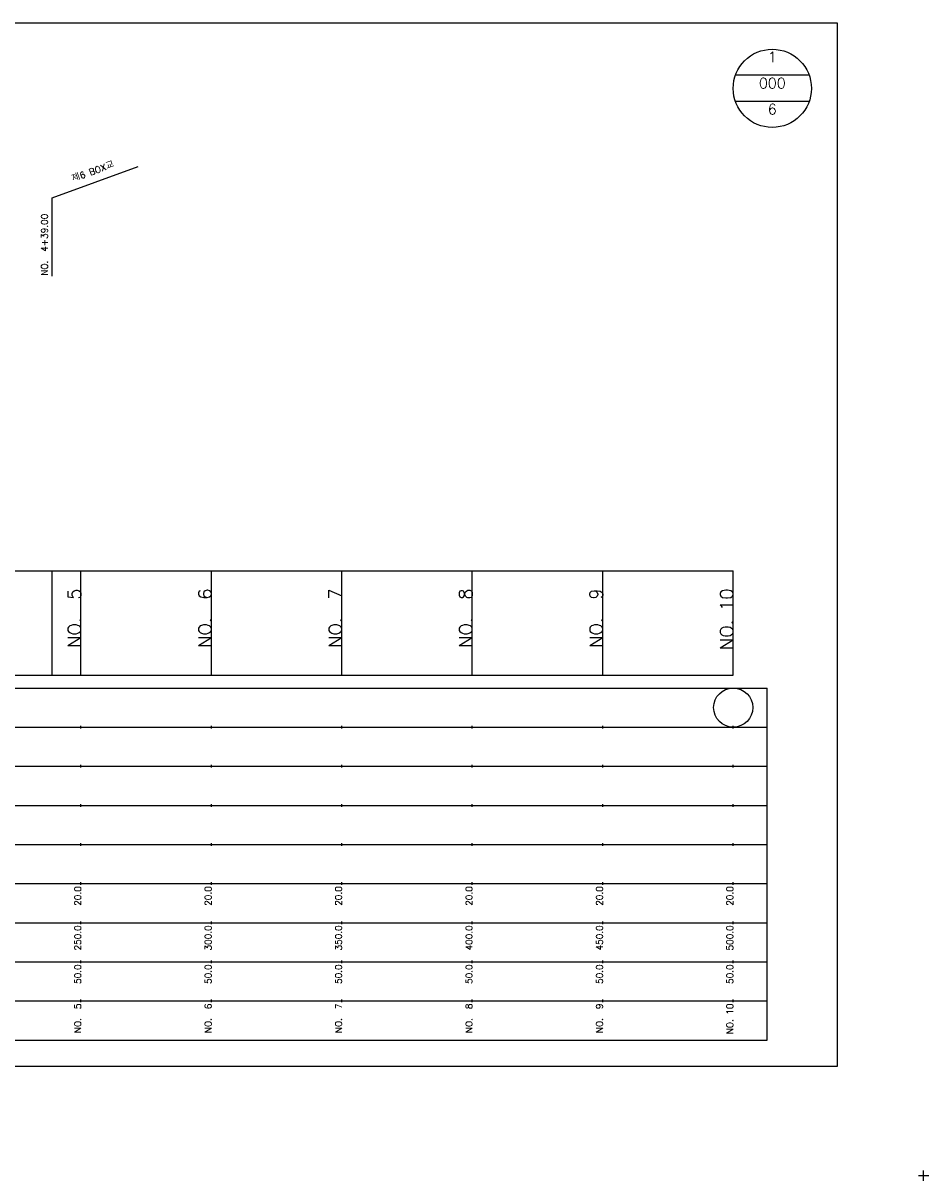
# Model space of a CAD drawing. Extents: x -2 to 685, y -2 to 925.
# Tile 2 of 4: x 338 to 685, y -2 to 442. Entities that reach past the tile are written whole.
import ezdxf
from ezdxf.enums import TextEntityAlignment as Align

# ---------------------------------------------------------------- set-up
doc = ezdxf.new("R2010")
doc.units = 0
doc.header["$LTSCALE"] = 5
for name, color, linetype in [('BOX', 5, 'CONTINUOUS'), ('DT1', 3, 'CONTINUOUS'), ('DT2', 6, 'CONTINUOUS'), ('LT1', 4, 'CONTINUOUS'), ('ST1', 7, 'CONTINUOUS')]:
    doc.layers.add(name, color=color, linetype=linetype)
doc.styles.add('GHS', font='ROMANS.shx', dxfattribs={"bigfont": 'GHS.shx'})

msp = doc.modelspace()

# ---------------------------------------------------------------- linework, layer by layer
at = {"layer": 'BOX'}
msp.add_lwpolyline([(50, 42), (650, 42), (650, 442), (50, 442), (50, 42)], dxfattribs=at)
at = {"layer": 'LT1', "linetype": 'CONTINUOUS'}
for p, q in [((349, 375), (381.89, 386.97)), ((349, 345), (349, 375))]:
    msp.add_line(p, q, dxfattribs=at)
at = {"layer": 'LT1'}
for p, q in [((349, 192), (349, 232)), ((360, 192), (360, 232)), ((410, 192), (410, 232)), ((460, 192), (460, 232)), ((510, 192), (510, 232)), ((560, 192), (560, 232)), ((610, 192), (610, 232)), ((360, 225.69), (360, 226.69)), ((410, 225.69), (410, 226.69)), ((460, 225.69), (460, 226.69)), ((510, 225.69), (510, 226.69)), ((560, 225.69), (560, 226.69)), ((610, 225.69), (610, 226.69)), ((110, 192), (610, 192)), ((360, 171.5), (360, 172.5)), ((410, 171.5), (410, 172.5)), ((460, 171.5), (460, 172.5)), ((510, 171.5), (510, 172.5)), ((560, 171.5), (560, 172.5)), ((610, 171.5), (610, 172.5)), ((360, 156.5), (360, 157.5)), ((410, 156.5), (410, 157.5)), ((460, 156.5), (460, 157.5)), ((510, 156.5), (510, 157.5)), ((560, 156.5), (560, 157.5)), ((610, 156.5), (610, 157.5)), ((360, 141.5), (360, 142.5)), ((410, 141.5), (410, 142.5)), ((460, 141.5), (460, 142.5)), ((510, 141.5), (510, 142.5)), ((560, 141.5), (560, 142.5)), ((610, 141.5), (610, 142.5)), ((360, 126.5), (360, 127.5)), ((410, 126.5), (410, 127.5)), ((460, 126.5), (460, 127.5)), ((510, 126.5), (510, 127.5)), ((560, 126.5), (560, 127.5)), ((610, 126.5), (610, 127.5)), ((360, 111.5), (360, 112.5)), ((410, 111.5), (410, 112.5)), ((460, 111.5), (460, 112.5)), ((510, 111.5), (510, 112.5)), ((560, 111.5), (560, 112.5)), ((610, 111.5), (610, 112.5)), ((360, 96.5), (360, 97.5)), ((410, 96.5), (410, 97.5)), ((460, 96.5), (460, 97.5)), ((510, 96.5), (510, 97.5)), ((560, 96.5), (560, 97.5)), ((610, 96.5), (610, 97.5)), ((360, 81.5), (360, 82.5)), ((410, 81.5), (410, 82.5)), ((460, 81.5), (460, 82.5)), ((510, 81.5), (510, 82.5)), ((560, 81.5), (560, 82.5)), ((610, 81.5), (610, 82.5)), ((360, 66.5), (360, 67.5)), ((410, 66.5), (410, 67.5)), ((460, 66.5), (460, 67.5)), ((510, 66.5), (510, 67.5)), ((560, 66.5), (560, 67.5)), ((610, 66.5), (610, 67.5))]:
    msp.add_line(p, q, dxfattribs=at)
msp.add_lwpolyline([(110, 232), (160, 232), (210, 232), (260, 232), (310, 232), (360, 232), (410, 232), (460, 232), (510, 232), (560, 232), (610, 232)], dxfattribs=at)
at = {"layer": 'ST1', "linetype": 'CONTINUOUS'}
for p, q in [((639.14, 422), (610.86, 422)), ((639.14, 412), (610.86, 412))]:
    msp.add_line(p, q, dxfattribs=at)
at = {"layer": 'ST1'}
for p, q in [((80, 187), (623, 187)), ((623, 52), (623, 187)), ((87.5, 172), (623, 172)), ((80, 157), (623, 157)), ((87.5, 142), (623, 142)), ((80, 127), (623, 127)), ((80, 112), (623, 112)), ((80, 97), (623, 97)), ((80, 82), (623, 82)), ((80, 67), (623, 67)), ((80, 52), (623, 52)), ((681, 0), (685, 0)), ((683, -2), (683, 2))]:
    msp.add_line(p, q, dxfattribs=at)
at = {"layer": 'ST1', "linetype": 'CONTINUOUS'}
for centre, radius in [((625, 417), 15), ((610, 179.5), 7.5)]:
    msp.add_circle(centre, radius, dxfattribs=at)

# ---------------------------------------------------------------- texts
at = {"layer": 'DT1', "linetype": 'CONTINUOUS', "style": 'GHS'}
msp.add_text('제6 BOX교', height=2.5, rotation=20, dxfattribs=at).set_placement((365, 383.99), align=Align.CENTER)
msp.add_text('NO.  4+39.00', height=2.5, rotation=90, dxfattribs=at).set_placement((347.25, 345.12))
at = {"layer": 'DT1', "style": 'GHS'}
for s, height, p in [('NO.  5', 5, (360, 225.19)), ('NO.  6', 5, (410, 225.19)), ('NO.  7', 5, (460, 225.19)), ('NO.  8', 5, (510, 225.19)), ('NO.  9', 5, (560, 225.19)), ('NO. 10', 5, (610, 225.19)), (' 20.0', 2.5, (360, 111)), (' 20.0', 2.5, (410, 111)), (' 20.0', 2.5, (460, 111)), (' 20.0', 2.5, (510, 111)), (' 20.0', 2.5, (560, 111)), (' 20.0', 2.5, (610, 111)), ('   250.0', 2.5, (360, 96)), ('   300.0', 2.5, (410, 96)), ('   350.0', 2.5, (460, 96)), ('   400.0', 2.5, (510, 96)), ('   450.0', 2.5, (560, 96)), ('   500.0', 2.5, (610, 96)), ('  50.0', 2.5, (360, 81)), ('  50.0', 2.5, (410, 81)), ('  50.0', 2.5, (460, 81)), ('  50.0', 2.5, (510, 81)), ('  50.0', 2.5, (560, 81)), ('  50.0', 2.5, (610, 81)), ('NO.  5', 2.5, (360, 66)), ('NO.  6', 2.5, (410, 66)), ('NO.  7', 2.5, (460, 66)), ('NO.  8', 2.5, (510, 66)), ('NO.  9', 2.5, (560, 66)), ('NO. 10', 2.5, (610, 66))]:
    msp.add_text(s, height=height, rotation=90, dxfattribs=at).set_placement(p, align=Align.RIGHT)
at = {"layer": 'DT2', "linetype": 'CONTINUOUS', "style": 'GHS'}
for s, p in [('1', (625, 427)), ('000', (625, 417)), ('6', (625, 407))]:
    msp.add_text(s, height=4, dxfattribs=at).set_placement(p, align=Align.CENTER)

doc.saveas('drawing.dxf')
